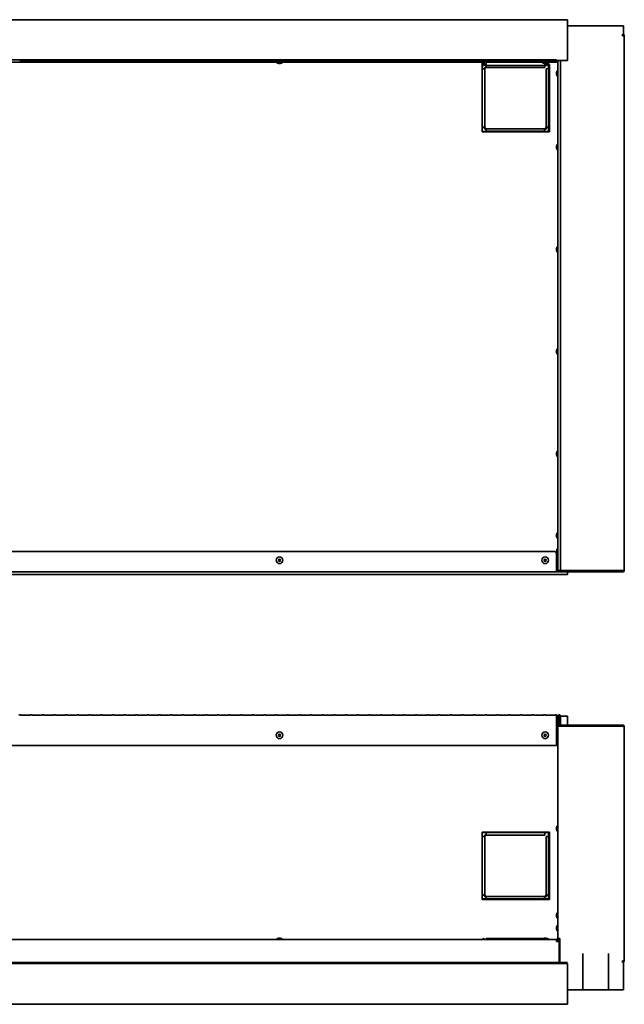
# Model space of a CAD drawing. Extents: x -12.9 to 80.4, y 3.9 to 52.1.
# Tile 2 of 3: x 17.3 to 46.9, y 3.9 to 52.1. Entities that reach past the tile are written whole.
import ezdxf

# ---------------------------------------------------------------- set-up
doc = ezdxf.new("R2010")
doc.units = 0
doc.header["$MEASUREMENT"] = 0

msp = doc.modelspace()

# ---------------------------------------------------------------- linework, layer by layer
at = {"color": 7, "lineweight": 35}
for p, q in [((44.101096, 52.121947), (-10.048905, 52.121947)), ((44.101096, 52.121947), (44.101096, 50.121945)), ((46.101093, 51.816848), (44.101096, 51.816848)), ((46.8396, 51.816848), (44.839598, 51.816848)), ((46.8396, 51.816848), (46.8396, 51.335046)), ((46.789599, 51.335046), (46.782525, 51.420946)), ((46.875495, 51.335046), (46.789599, 51.335046)), ((46.875495, 51.335046), (46.875495, 25.183846)), ((43.562997, 50.16195), (-9.561003, 50.16195)), ((17.323795, 50.141996), (17.323795, 50.070099)), ((17.323795, 50.141996), (17.819393, 50.141996)), ((17.323795, 50.118908), (17.819393, 50.118908)), ((17.819393, 50.070099), (17.819393, 50.141996)), ((17.894393, 50.141996), (17.894393, 50.070099)), ((17.894393, 50.141996), (18.389991, 50.141996)), ((17.894393, 50.118908), (18.389991, 50.118908)), ((18.389991, 50.070099), (18.389991, 50.141996)), ((18.464991, 50.141996), (18.464991, 50.070099)), ((18.464991, 50.141996), (18.960588, 50.141996)), ((18.464991, 50.118908), (18.960588, 50.118908)), ((18.960588, 50.070099), (18.960588, 50.141996)), ((19.035589, 50.141996), (19.035589, 50.070099)), ((19.035589, 50.141996), (19.531186, 50.141996)), ((19.035589, 50.118908), (19.531186, 50.118908)), ((19.531186, 50.070099), (19.531186, 50.141996)), ((19.606186, 50.141996), (19.606186, 50.070099)), ((19.606186, 50.141996), (20.101785, 50.141996)), ((19.606186, 50.118908), (20.101785, 50.118908)), ((20.101785, 50.070099), (20.101785, 50.141996)), ((20.176786, 50.141996), (20.176786, 50.070099)), ((20.176786, 50.141996), (20.672382, 50.141996)), ((20.176786, 50.118908), (20.672382, 50.118908)), ((20.672382, 50.070099), (20.672382, 50.141996)), ((20.747383, 50.141996), (20.747383, 50.070099)), ((20.747383, 50.141996), (21.242979, 50.141996)), ((20.747383, 50.118908), (21.242979, 50.118908)), ((21.242979, 50.070099), (21.242979, 50.141996)), ((21.31798, 50.141996), (21.31798, 50.070099)), ((21.31798, 50.141996), (21.813578, 50.141996)), ((21.31798, 50.118908), (21.813578, 50.118908)), ((21.813578, 50.070099), (21.813578, 50.141996)), ((21.888577, 50.141996), (21.888577, 50.070099)), ((21.888577, 50.141996), (22.384175, 50.141996)), ((21.888577, 50.118908), (22.384175, 50.118908)), ((22.384175, 50.070099), (22.384175, 50.141996)), ((22.459176, 50.141996), (22.459176, 50.070099)), ((22.459176, 50.141996), (22.954774, 50.141996)), ((22.459176, 50.118908), (22.954774, 50.118908)), ((22.954774, 50.070099), (22.954774, 50.141996)), ((23.029773, 50.141996), (23.029773, 50.070099)), ((23.029773, 50.141996), (23.525371, 50.141996)), ((23.029773, 50.118908), (23.525371, 50.118908)), ((23.525371, 50.070099), (23.525371, 50.141996)), ((23.600373, 50.141996), (23.600373, 50.070099)), ((23.600373, 50.141996), (24.095968, 50.141996)), ((23.600373, 50.118908), (24.095968, 50.118908)), ((24.095968, 50.070099), (24.095968, 50.141996)), ((24.17097, 50.141996), (24.17097, 50.070099)), ((24.17097, 50.141996), (24.666568, 50.141996)), ((24.17097, 50.118908), (24.666568, 50.118908)), ((24.666568, 50.070099), (24.666568, 50.141996)), ((24.741567, 50.141996), (24.741567, 50.070099)), ((24.741567, 50.141996), (25.237165, 50.141996)), ((24.741567, 50.118908), (25.237165, 50.118908)), ((25.237165, 50.070099), (25.237165, 50.141996)), ((25.312164, 50.141996), (25.312164, 50.070099)), ((25.312164, 50.141996), (25.807764, 50.141996)), ((25.312164, 50.118908), (25.807764, 50.118908)), ((25.807764, 50.070099), (25.807764, 50.141996)), ((25.882763, 50.141996), (25.882763, 50.070099)), ((25.882763, 50.141996), (26.378361, 50.141996)), ((25.882763, 50.118908), (26.378361, 50.118908)), ((26.378361, 50.070099), (26.378361, 50.141996)), ((26.453362, 50.141996), (26.453362, 50.070099)), ((26.453362, 50.141996), (26.948958, 50.141996)), ((26.453362, 50.118908), (26.948958, 50.118908)), ((26.948958, 50.070099), (26.948958, 50.141996)), ((27.023959, 50.141996), (27.023959, 50.070099)), ((27.023959, 50.141996), (27.519555, 50.141996)), ((27.023959, 50.118908), (27.519555, 50.118908)), ((27.519555, 50.070099), (27.519555, 50.141996)), ((27.594556, 50.141996), (27.594556, 50.070099)), ((27.594556, 50.141996), (28.090155, 50.141996)), ((27.594556, 50.118908), (28.090155, 50.118908)), ((28.090155, 50.070099), (28.090155, 50.141996)), ((28.165153, 50.141996), (28.165153, 50.070099)), ((28.165153, 50.141996), (28.660752, 50.141996)), ((28.165153, 50.118908), (28.660752, 50.118908)), ((28.660752, 50.070099), (28.660752, 50.141996)), ((28.73575, 50.141996), (28.73575, 50.070099)), ((28.73575, 50.141996), (29.231351, 50.141996)), ((28.73575, 50.118908), (29.231351, 50.118908)), ((29.231351, 50.070099), (29.231351, 50.141996)), ((29.30635, 50.141996), (29.30635, 50.070099)), ((29.30635, 50.141996), (29.801948, 50.141996)), ((29.30635, 50.118908), (29.801948, 50.118908)), ((29.801948, 50.070099), (29.801948, 50.141996)), ((29.876949, 50.141996), (29.876949, 50.070099)), ((29.876949, 50.141996), (30.372545, 50.141996)), ((29.876949, 50.118908), (30.372545, 50.118908)), ((30.372545, 50.070099), (30.372545, 50.141996)), ((30.447546, 50.141996), (30.447546, 50.070099)), ((30.447546, 50.141996), (30.943142, 50.141996)), ((30.447546, 50.118908), (30.943142, 50.118908)), ((30.943142, 50.070099), (30.943142, 50.141996)), ((31.018143, 50.141996), (31.018143, 50.070099)), ((31.018143, 50.141996), (31.513742, 50.141996)), ((31.018143, 50.118908), (31.513742, 50.118908)), ((31.513742, 50.070099), (31.513742, 50.141996)), ((31.58874, 50.141996), (31.58874, 50.070099)), ((31.58874, 50.141996), (32.084341, 50.141996)), ((31.58874, 50.118908), (32.084341, 50.118908)), ((32.084341, 50.070099), (32.084341, 50.141996)), ((32.15934, 50.141996), (32.15934, 50.070099)), ((32.15934, 50.141996), (32.654938, 50.141996)), ((32.15934, 50.118908), (32.654938, 50.118908)), ((32.654938, 50.070099), (32.654938, 50.141996)), ((32.729937, 50.141996), (32.729937, 50.070099)), ((32.729937, 50.141996), (33.225535, 50.141996)), ((32.729937, 50.118908), (33.225535, 50.118908)), ((33.225535, 50.070099), (33.225535, 50.141996)), ((33.300536, 50.141996), (33.300536, 50.070099)), ((33.300536, 50.141996), (33.796132, 50.141996)), ((33.300536, 50.118908), (33.796132, 50.118908)), ((33.796132, 50.070099), (33.796132, 50.141996)), ((33.871133, 50.141996), (33.871133, 50.070099)), ((33.871133, 50.141996), (34.366729, 50.141996)), ((33.871133, 50.118908), (34.366729, 50.118908)), ((34.366729, 50.070099), (34.366729, 50.141996)), ((34.44173, 50.141996), (34.44173, 50.070099)), ((34.44173, 50.141996), (34.937328, 50.141996)), ((34.44173, 50.118908), (34.937328, 50.118908)), ((34.937328, 50.070099), (34.937328, 50.141996)), ((35.01233, 50.141996), (35.01233, 50.070099)), ((35.01233, 50.141996), (35.507925, 50.141996)), ((35.01233, 50.118908), (35.507925, 50.118908)), ((35.507925, 50.070099), (35.507925, 50.141996)), ((35.582927, 50.141996), (35.582927, 50.070099)), ((35.582927, 50.141996), (36.078525, 50.141996)), ((35.582927, 50.118908), (36.078525, 50.118908)), ((36.078525, 50.070099), (36.078525, 50.141996)), ((36.153524, 50.141996), (36.153524, 50.070099)), ((36.153524, 50.141996), (36.649122, 50.141996)), ((36.153524, 50.118908), (36.649122, 50.118908)), ((36.649122, 50.070099), (36.649122, 50.141996)), ((36.724123, 50.141996), (36.724123, 50.070099)), ((36.724123, 50.141996), (37.219719, 50.141996)), ((36.724123, 50.118908), (37.219719, 50.118908)), ((37.219719, 50.070099), (37.219719, 50.141996)), ((37.29472, 50.141996), (37.29472, 50.070099)), ((37.29472, 50.141996), (37.790318, 50.141996)), ((37.29472, 50.118908), (37.790318, 50.118908)), ((37.790318, 50.070099), (37.790318, 50.141996)), ((37.865317, 50.141996), (37.865317, 50.070099)), ((37.865317, 50.141996), (38.360915, 50.141996)), ((37.865317, 50.118908), (38.360915, 50.118908)), ((38.360915, 50.070099), (38.360915, 50.141996)), ((38.435916, 50.141996), (38.435916, 50.070099)), ((38.435916, 50.141996), (38.931512, 50.141996)), ((38.435916, 50.118908), (38.931512, 50.118908)), ((38.931512, 50.070099), (38.931512, 50.141996)), ((39.006513, 50.141996), (39.006513, 50.070099)), ((39.006513, 50.141996), (39.502112, 50.141996)), ((39.006513, 50.118908), (39.502112, 50.118908)), ((39.502112, 50.070099), (39.502112, 50.141996)), ((39.57711, 50.141996), (39.57711, 50.070099)), ((39.57711, 50.141996), (40.072709, 50.141996)), ((39.57711, 50.118908), (40.072709, 50.118908)), ((40.072709, 50.070099), (40.072709, 50.141996)), ((40.14771, 50.141996), (40.14771, 50.070099)), ((40.14771, 50.141996), (40.643306, 50.141996)), ((40.14771, 50.118908), (40.643306, 50.118908)), ((40.643306, 50.070099), (40.643306, 50.141996)), ((40.718307, 50.141996), (40.718307, 50.070099)), ((40.718307, 50.141996), (41.213908, 50.141996)), ((40.718307, 50.118908), (41.213908, 50.118908)), ((41.213908, 50.070099), (41.213908, 50.141996)), ((41.288904, 50.141996), (41.288904, 50.070099)), ((41.288904, 50.141996), (41.784505, 50.141996)), ((41.288904, 50.118908), (41.784505, 50.118908)), ((41.784505, 50.070099), (41.784505, 50.141996)), ((41.859506, 50.141996), (41.859506, 50.070099)), ((41.859506, 50.141996), (42.355102, 50.141996)), ((41.859506, 50.118908), (42.355102, 50.118908)), ((42.355102, 50.070099), (42.355102, 50.141996)), ((42.430103, 50.141996), (42.430103, 50.070099)), ((42.430103, 50.141996), (42.925699, 50.141996)), ((42.430103, 50.118908), (42.925699, 50.118908)), ((42.925699, 50.070099), (42.925699, 50.141996)), ((43.0007, 50.141996), (43.0007, 50.070099)), ((43.0007, 50.141996), (43.496296, 50.141996)), ((43.0007, 50.118908), (43.496296, 50.118908)), ((43.496296, 50.070099), (43.496296, 50.141996)), ((43.562997, 50.050145), (43.562997, 50.16195)), ((43.576093, 50.121945), (43.562997, 50.121945)), ((43.626094, 50.121945), (43.576093, 50.121945)), ((43.576093, 50.121945), (43.576093, 50.086045)), ((43.760395, 50.125045), (43.626094, 50.125045)), ((43.626094, 50.125045), (43.626094, 25.161637)), ((43.760395, 25.161637), (43.760395, 50.125045)), ((44.101096, 50.121945), (43.760395, 50.121945)), ((-9.561003, 50.050145), (43.562997, 50.050145)), ((17.819393, 50.093187), (17.323795, 50.093187)), ((17.819393, 50.070099), (17.323795, 50.070099)), ((18.389991, 50.093187), (17.894393, 50.093187)), ((18.389991, 50.070099), (17.894393, 50.070099)), ((18.960588, 50.093187), (18.464991, 50.093187)), ((18.960588, 50.070099), (18.464991, 50.070099)), ((19.531186, 50.093187), (19.035589, 50.093187)), ((19.531186, 50.070099), (19.035589, 50.070099)), ((20.101785, 50.093187), (19.606186, 50.093187)), ((20.101785, 50.070099), (19.606186, 50.070099)), ((20.672382, 50.093187), (20.176786, 50.093187)), ((20.672382, 50.070099), (20.176786, 50.070099)), ((21.242979, 50.093187), (20.747383, 50.093187)), ((21.242979, 50.070099), (20.747383, 50.070099)), ((21.813578, 50.093187), (21.31798, 50.093187)), ((21.813578, 50.070099), (21.31798, 50.070099)), ((22.384175, 50.093187), (21.888577, 50.093187)), ((22.384175, 50.070099), (21.888577, 50.070099)), ((22.954774, 50.093187), (22.459176, 50.093187)), ((22.954774, 50.070099), (22.459176, 50.070099)), ((23.525371, 50.093187), (23.029773, 50.093187)), ((23.525371, 50.070099), (23.029773, 50.070099)), ((24.095968, 50.093187), (23.600373, 50.093187)), ((24.095968, 50.070099), (23.600373, 50.070099)), ((24.666568, 50.093187), (24.17097, 50.093187)), ((24.666568, 50.070099), (24.17097, 50.070099)), ((25.237165, 50.093187), (24.741567, 50.093187)), ((25.237165, 50.070099), (24.741567, 50.070099)), ((25.807764, 50.093187), (25.312164, 50.093187)), ((25.807764, 50.070099), (25.312164, 50.070099)), ((26.378361, 50.093187), (25.882763, 50.093187)), ((26.378361, 50.070099), (25.882763, 50.070099)), ((26.948958, 50.093187), (26.453362, 50.093187)), ((26.948958, 50.070099), (26.453362, 50.070099)), ((27.519555, 50.093187), (27.023959, 50.093187)), ((27.519555, 50.070099), (27.023959, 50.070099)), ((28.090155, 50.093187), (27.594556, 50.093187)), ((28.090155, 50.070099), (27.594556, 50.070099)), ((28.660752, 50.093187), (28.165153, 50.093187)), ((28.660752, 50.070099), (28.165153, 50.070099)), ((29.231351, 50.093187), (28.73575, 50.093187)), ((29.231351, 50.070099), (28.73575, 50.070099)), ((29.801948, 50.093187), (29.30635, 50.093187)), ((29.801948, 50.070099), (29.30635, 50.070099)), ((29.836998, 50.050145), (30.164997, 50.050145)), ((29.836998, 50.050145), (29.836998, 50.043148)), ((29.836998, 50.043148), (30.164997, 50.043148)), ((30.372545, 50.093187), (29.876949, 50.093187)), ((30.372545, 50.070099), (29.876949, 50.070099)), ((29.950996, 49.985515), (30.050996, 49.985515)), ((29.950996, 49.985515), (30.050996, 49.985515)), ((30.164997, 50.050145), (30.164997, 50.043148)), ((30.943142, 50.093187), (30.447546, 50.093187)), ((30.943142, 50.070099), (30.447546, 50.070099)), ((31.513742, 50.093187), (31.018143, 50.093187)), ((31.513742, 50.070099), (31.018143, 50.070099)), ((32.084341, 50.093187), (31.58874, 50.093187)), ((32.084341, 50.070099), (31.58874, 50.070099)), ((32.654938, 50.093187), (32.15934, 50.093187)), ((32.654938, 50.070099), (32.15934, 50.070099)), ((33.225535, 50.093187), (32.729937, 50.093187)), ((33.225535, 50.070099), (32.729937, 50.070099)), ((33.796132, 50.093187), (33.300536, 50.093187)), ((33.796132, 50.070099), (33.300536, 50.070099)), ((34.366729, 50.093187), (33.871133, 50.093187)), ((34.366729, 50.070099), (33.871133, 50.070099)), ((34.937328, 50.093187), (34.44173, 50.093187)), ((34.937328, 50.070099), (34.44173, 50.070099)), ((35.507925, 50.093187), (35.01233, 50.093187)), ((35.507925, 50.070099), (35.01233, 50.070099)), ((36.078525, 50.093187), (35.582927, 50.093187)), ((36.078525, 50.070099), (35.582927, 50.070099)), ((36.649122, 50.093187), (36.153524, 50.093187)), ((36.649122, 50.070099), (36.153524, 50.070099)), ((37.219719, 50.093187), (36.724123, 50.093187)), ((37.219719, 50.070099), (36.724123, 50.070099)), ((37.790318, 50.093187), (37.29472, 50.093187)), ((37.790318, 50.070099), (37.29472, 50.070099)), ((38.360915, 50.093187), (37.865317, 50.093187)), ((38.360915, 50.070099), (37.865317, 50.070099)), ((38.931512, 50.093187), (38.435916, 50.093187)), ((38.931512, 50.070099), (38.435916, 50.070099)), ((39.502112, 50.093187), (39.006513, 50.093187)), ((39.502112, 50.070099), (39.006513, 50.070099)), ((40.072709, 50.093187), (39.57711, 50.093187)), ((40.072709, 50.070099), (39.57711, 50.070099)), ((39.911996, 49.935947), (39.911996, 46.635949)), ((39.9243, 49.935947), (39.911996, 49.935947)), ((39.9243, 49.934899), (39.911996, 49.934899)), ((39.924297, 49.7099), (39.911996, 49.7099)), ((39.936588, 49.896615), (39.921096, 49.896615)), ((39.921096, 49.896615), (39.921096, 49.7099)), ((39.924297, 50.05015), (39.924297, 49.933294)), ((40.046096, 49.7099), (39.924297, 49.7099)), ((39.924297, 49.7099), (39.924297, 46.8599)), ((39.960195, 50.05015), (39.960195, 49.933294)), ((40.010201, 49.935947), (39.9602, 49.935947)), ((40.010201, 49.934899), (39.9602, 49.934899)), ((40.010196, 49.933294), (40.010196, 50.05015)), ((40.121097, 49.933294), (40.010196, 49.933294)), ((40.121097, 49.896615), (40.033812, 49.896615)), ((40.046096, 46.8599), (40.046096, 49.7099)), ((40.121097, 49.933294), (40.121097, 50.05015)), ((40.121097, 49.933294), (40.121097, 49.872393)), ((40.121097, 49.874508), (40.121097, 49.784902)), ((42.971095, 49.872393), (40.121097, 49.872393)), ((40.121097, 49.872393), (42.983595, 49.872393)), ((40.121097, 49.784902), (42.983595, 49.784902)), ((40.643306, 50.093187), (40.14771, 50.093187)), ((40.643306, 50.070099), (40.14771, 50.070099)), ((41.213908, 50.093187), (40.718307, 50.093187)), ((41.213908, 50.070099), (40.718307, 50.070099)), ((41.784505, 50.093187), (41.288904, 50.093187)), ((41.784505, 50.070099), (41.288904, 50.070099)), ((42.355102, 50.093187), (41.859506, 50.093187)), ((42.355102, 50.070099), (41.859506, 50.070099)), ((42.925699, 50.093187), (42.430103, 50.093187)), ((42.925699, 50.070099), (42.430103, 50.070099)), ((42.836996, 50.050145), (43.164995, 50.050145)), ((42.836996, 50.050145), (42.836996, 50.043148)), ((42.836996, 50.043148), (43.164995, 50.043148)), ((42.950997, 49.985515), (43.050998, 49.985515)), ((42.950997, 49.985515), (43.050998, 49.985515)), ((42.983595, 49.985515), (42.983595, 49.933294)), ((42.983595, 49.872393), (42.983595, 49.933294)), ((43.05839, 49.896615), (42.983595, 49.896615)), ((42.983595, 49.784902), (42.983595, 49.872398)), ((43.046096, 49.933294), (42.98362, 49.933294)), ((43.496296, 50.093187), (43.0007, 50.093187)), ((43.496296, 50.070099), (43.0007, 50.070099)), ((43.046096, 49.933294), (43.046096, 49.98552)), ((43.046096, 49.722401), (43.046096, 46.8599)), ((43.167898, 49.722401), (43.046096, 49.722401)), ((43.081997, 49.933294), (43.081997, 49.990619)), ((43.131997, 49.935947), (43.081997, 49.935947)), ((43.131997, 49.934899), (43.082001, 49.934899)), ((43.131997, 49.933294), (43.131997, 50.013437)), ((43.171098, 49.896615), (43.155614, 49.896615)), ((43.164995, 50.050145), (43.164995, 50.043148)), ((43.167898, 49.933294), (43.167898, 50.05015)), ((43.211997, 49.935947), (43.167898, 49.935947)), ((43.196099, 49.934899), (43.167898, 49.934899)), ((43.196099, 49.722401), (43.167898, 49.722401)), ((43.167898, 46.8599), (43.167898, 49.722401)), ((43.171098, 49.722401), (43.171098, 49.896615)), ((43.196099, 46.635949), (43.196099, 49.934899)), ((43.211997, 46.635949), (43.211997, 49.935947)), ((43.576093, 50.086045), (43.562997, 50.086045)), ((43.576093, 50.036049), (43.576093, 50.086045)), ((43.576093, 50.036049), (43.626094, 50.031931)), ((43.576093, 50.036049), (43.626094, 50.028975)), ((43.626094, 49.657348), (43.619096, 49.657348)), ((43.619096, 49.657348), (43.619096, 49.329349)), ((43.561464, 49.543346), (43.561464, 49.460613)), ((43.561464, 49.543346), (43.561464, 49.44335)), ((43.561464, 49.543346), (43.561464, 49.44335)), ((43.561464, 49.526079), (43.561464, 49.44335)), ((43.626094, 49.329349), (43.619096, 49.329349)), ((43.626094, 49.329349), (43.619096, 49.329349)), ((39.911996, 46.8599), (39.924297, 46.8599)), ((39.921096, 46.8599), (39.921096, 46.646613)), ((39.924297, 46.8599), (40.046096, 46.8599)), ((42.971095, 46.784903), (40.121097, 46.784903)), ((40.121097, 46.784903), (40.121097, 46.663102)), ((42.971095, 46.784903), (42.971095, 46.663102)), ((43.046096, 46.8599), (43.167898, 46.8599)), ((43.167898, 46.8599), (43.196099, 46.8599)), ((43.171098, 46.646613), (43.171098, 46.8599)), ((39.911996, 46.635949), (43.211997, 46.635949)), ((39.921096, 46.646613), (40.121097, 46.646613)), ((40.121097, 46.663102), (42.971095, 46.663102)), ((40.121097, 46.663102), (40.121097, 46.635949)), ((42.971095, 46.635949), (42.971095, 46.663102)), ((42.971095, 46.646613), (43.171098, 46.646613)), ((43.561464, 45.929349), (43.561464, 45.829348)), ((43.561464, 45.929349), (43.561464, 45.829348)), ((43.626094, 46.043346), (43.619096, 46.043346)), ((43.619096, 46.043346), (43.619096, 45.715346)), ((43.626094, 45.715346), (43.619096, 45.715346)), ((43.626094, 41.043346), (43.619096, 41.043346)), ((43.619096, 41.043346), (43.619096, 40.715346)), ((43.561464, 40.929349), (43.561464, 40.829348)), ((43.561464, 40.929349), (43.561464, 40.829348)), ((43.626094, 40.715346), (43.619096, 40.715346)), ((43.561464, 35.929347), (43.561464, 35.829348)), ((43.561464, 35.929347), (43.561464, 35.829348)), ((43.626094, 36.043348), (43.619096, 36.043348)), ((43.619096, 36.043348), (43.619096, 35.715346)), ((43.626094, 35.715346), (43.619096, 35.715346)), ((43.561464, 30.929347), (43.561464, 30.829348)), ((43.561464, 30.929347), (43.561464, 30.829348)), ((43.626094, 31.043346), (43.619096, 31.043346)), ((43.619096, 31.043346), (43.619096, 30.715346)), ((43.626094, 30.715346), (43.619096, 30.715346)), ((43.619096, 27.043346), (43.619096, 26.986711)), ((43.626094, 27.043346), (43.619096, 27.043346)), ((43.619096, 26.986711), (43.619096, 26.715347)), ((43.561464, 26.929348), (43.561464, 26.846614)), ((43.561464, 26.91208), (43.561464, 26.829349)), ((43.626094, 26.715347), (43.619096, 26.715347)), ((-9.454004, 26.101699), (43.455993, 26.101699)), ((43.576093, 25.833824), (43.576093, 26.220347)), ((43.576093, 26.220347), (43.626094, 26.220347)), ((43.555995, 26.001697), (43.555995, 25.184598)), ((43.561464, 25.776348), (43.561464, 25.676346)), ((43.561464, 25.776348), (43.561464, 25.676346)), ((43.561464, 25.776348), (43.561464, 25.693614)), ((43.561464, 25.75908), (43.561464, 25.676346)), ((43.576093, 25.306248), (43.576093, 25.618892)), ((43.611993, 25.934347), (43.576098, 25.934347)), ((43.611993, 25.934347), (43.626171, 25.934347)), ((43.626094, 25.890347), (43.619096, 25.890347)), ((43.619096, 25.890347), (43.619096, 25.562348)), ((43.626094, 25.562348), (43.619096, 25.562348)), ((43.626094, 25.562348), (43.619096, 25.562348)), ((-9.554004, 25.098697), (43.555995, 25.098697)), ((43.555995, 25.220347), (43.576093, 25.220347)), ((43.555995, 25.184598), (43.555995, 25.098697)), ((43.626103, 25.169394), (43.555995, 25.169394)), ((43.555995, 25.134597), (43.641627, 25.134597)), ((43.555995, 25.098697), (43.680997, 25.098697)), ((43.576093, 25.220347), (43.576093, 25.306248)), ((43.626094, 25.161637), (43.760395, 25.161637)), ((43.680997, 25.103745), (43.680997, 25.098697)), ((46.789599, 25.133847), (43.711995, 25.133847)), ((46.789599, 25.097947), (43.711995, 25.097947)), ((43.760395, 25.161637), (43.810396, 25.161637)), ((46.789599, 25.161637), (43.810396, 25.161637)), ((44.101096, 25.161637), (44.101096, 25.133847)), ((46.101093, 25.133847), (44.101096, 25.133847)), ((44.101096, 24.974615), (44.101096, 25.097954)), ((44.839598, 25.161637), (44.839598, 25.133847)), ((46.8396, 25.133847), (44.839598, 25.133847)), ((46.101093, 25.161637), (46.101093, 25.133847)), ((46.789599, 25.097947), (46.789599, 25.133847)), ((46.8396, 25.170423), (46.8396, 25.133847)), ((44.101096, 24.974615), (-10.048905, 24.974615)), ((17.248795, 18.104205), (17.323795, 18.104205)), ((17.323795, 18.104205), (17.323795, 18.091113)), ((17.819393, 18.091113), (17.323795, 18.091113)), ((17.819393, 18.091113), (17.819393, 18.104205)), ((17.819393, 18.104205), (17.894393, 18.104205)), ((17.894393, 18.104205), (17.894393, 18.091113)), ((18.389991, 18.091113), (17.894393, 18.091113)), ((18.389991, 18.091113), (18.389991, 18.104205)), ((18.389991, 18.104205), (18.464991, 18.104205)), ((18.464991, 18.104205), (18.464991, 18.091113)), ((18.960588, 18.091113), (18.464991, 18.091113)), ((18.960588, 18.091113), (18.960588, 18.104205)), ((18.960588, 18.104205), (19.035589, 18.104205)), ((19.035589, 18.104205), (19.035589, 18.091113)), ((19.531186, 18.091113), (19.035589, 18.091113)), ((19.531186, 18.091113), (19.531186, 18.104205)), ((19.531186, 18.104205), (19.606186, 18.104205)), ((19.606186, 18.104205), (19.606186, 18.091113)), ((20.101785, 18.091113), (19.606186, 18.091113)), ((20.101785, 18.091113), (20.101785, 18.104205)), ((20.101785, 18.104205), (20.176786, 18.104205)), ((20.176786, 18.104205), (20.176786, 18.091113)), ((20.672382, 18.091113), (20.176786, 18.091113)), ((20.672382, 18.091113), (20.672382, 18.104205)), ((20.672382, 18.104205), (20.747383, 18.104205)), ((20.747383, 18.104205), (20.747383, 18.091113)), ((21.242979, 18.091113), (20.747383, 18.091113)), ((21.242979, 18.091113), (21.242979, 18.104205)), ((21.242979, 18.104205), (21.31798, 18.104205)), ((21.31798, 18.104205), (21.31798, 18.091113)), ((21.813578, 18.091113), (21.31798, 18.091113)), ((21.813578, 18.091113), (21.813578, 18.104205)), ((21.813578, 18.104205), (21.888577, 18.104205)), ((21.888577, 18.104205), (21.888577, 18.091113)), ((22.384175, 18.091113), (21.888577, 18.091113)), ((22.384175, 18.091113), (22.384175, 18.104205)), ((22.384175, 18.104205), (22.459176, 18.104205)), ((22.459176, 18.104205), (22.459176, 18.091113)), ((22.954774, 18.091113), (22.459176, 18.091113)), ((22.954774, 18.091113), (22.954774, 18.104205)), ((22.954774, 18.104205), (23.029773, 18.104205)), ((23.029773, 18.104205), (23.029773, 18.091113)), ((23.525371, 18.091113), (23.029773, 18.091113)), ((23.525371, 18.091113), (23.525371, 18.104205)), ((23.525371, 18.104205), (23.600373, 18.104205)), ((23.600373, 18.104205), (23.600373, 18.091113)), ((24.095968, 18.091113), (23.600373, 18.091113)), ((24.095968, 18.091113), (24.095968, 18.104205)), ((24.095968, 18.104205), (24.17097, 18.104205)), ((24.17097, 18.104205), (24.17097, 18.091113)), ((24.666568, 18.091113), (24.17097, 18.091113)), ((24.666568, 18.091113), (24.666568, 18.104205)), ((24.666568, 18.104205), (24.741567, 18.104205)), ((24.741567, 18.104205), (24.741567, 18.091113)), ((25.237165, 18.091113), (24.741567, 18.091113)), ((25.237165, 18.091113), (25.237165, 18.104205)), ((25.237165, 18.104205), (25.312164, 18.104205)), ((25.312164, 18.104205), (25.312164, 18.091113)), ((25.807764, 18.091113), (25.312164, 18.091113)), ((25.807764, 18.091113), (25.807764, 18.104205)), ((25.807764, 18.104205), (25.882763, 18.104205)), ((25.882763, 18.104205), (25.882763, 18.091113)), ((26.378361, 18.091113), (25.882763, 18.091113)), ((26.378361, 18.091113), (26.378361, 18.104205)), ((26.378361, 18.104205), (26.453362, 18.104205)), ((26.453362, 18.104205), (26.453362, 18.091113)), ((26.948958, 18.091113), (26.453362, 18.091113)), ((26.948958, 18.091113), (26.948958, 18.104205)), ((26.948958, 18.104205), (27.023959, 18.104205)), ((27.023959, 18.104205), (27.023959, 18.091113)), ((27.519555, 18.091113), (27.023959, 18.091113)), ((27.519555, 18.091113), (27.519555, 18.104205)), ((27.519555, 18.104205), (27.594556, 18.104205)), ((27.594556, 18.104205), (27.594556, 18.091113)), ((28.090155, 18.091113), (27.594556, 18.091113)), ((28.090155, 18.091113), (28.090155, 18.104205)), ((28.090155, 18.104205), (28.165153, 18.104205)), ((28.165153, 18.104205), (28.165153, 18.091113)), ((28.660752, 18.091113), (28.165153, 18.091113)), ((28.660752, 18.091113), (28.660752, 18.104205)), ((28.660752, 18.104205), (28.73575, 18.104205)), ((28.73575, 18.104205), (28.73575, 18.091113)), ((29.231351, 18.091113), (28.73575, 18.091113)), ((29.231351, 18.091113), (29.231351, 18.104205)), ((29.231351, 18.104205), (29.30635, 18.104205)), ((29.30635, 18.104205), (29.30635, 18.091113)), ((29.801948, 18.091113), (29.30635, 18.091113)), ((29.801948, 18.091113), (29.801948, 18.104205)), ((29.801948, 18.104205), (29.876949, 18.104205)), ((29.876949, 18.104205), (29.876949, 18.091113)), ((30.372545, 18.091113), (29.876949, 18.091113)), ((30.372545, 18.091113), (30.372545, 18.104205)), ((30.372545, 18.104205), (30.447546, 18.104205)), ((30.447546, 18.104205), (30.447546, 18.091113)), ((30.943142, 18.091113), (30.447546, 18.091113)), ((30.943142, 18.091113), (30.943142, 18.104205)), ((30.943142, 18.104205), (31.018143, 18.104205)), ((31.018143, 18.104205), (31.018143, 18.091113)), ((31.513742, 18.091113), (31.018143, 18.091113)), ((31.513742, 18.091113), (31.513742, 18.104205)), ((31.513742, 18.104205), (31.58874, 18.104205)), ((31.58874, 18.104205), (31.58874, 18.091113)), ((32.084341, 18.091113), (31.58874, 18.091113)), ((32.084341, 18.091113), (32.084341, 18.104205)), ((32.084341, 18.104205), (32.15934, 18.104205)), ((32.15934, 18.104205), (32.15934, 18.091113)), ((32.654938, 18.091113), (32.15934, 18.091113)), ((32.654938, 18.091113), (32.654938, 18.104205)), ((32.654938, 18.104205), (32.729937, 18.104205)), ((32.729937, 18.104205), (32.729937, 18.091113)), ((33.225535, 18.091113), (32.729937, 18.091113)), ((33.225535, 18.091113), (33.225535, 18.104205)), ((33.225535, 18.104205), (33.300536, 18.104205)), ((33.300536, 18.104205), (33.300536, 18.091113)), ((33.796132, 18.091113), (33.300536, 18.091113)), ((33.796132, 18.091113), (33.796132, 18.104205)), ((33.796132, 18.104205), (33.871133, 18.104205)), ((33.871133, 18.104205), (33.871133, 18.091113)), ((34.366729, 18.091113), (33.871133, 18.091113)), ((34.366729, 18.091113), (34.366729, 18.104205)), ((34.366729, 18.104205), (34.44173, 18.104205)), ((34.44173, 18.104205), (34.44173, 18.091113)), ((34.937328, 18.091113), (34.44173, 18.091113)), ((34.937328, 18.091113), (34.937328, 18.104205)), ((34.937328, 18.104205), (35.01233, 18.104205)), ((35.01233, 18.104205), (35.01233, 18.091113)), ((35.507925, 18.091113), (35.01233, 18.091113)), ((35.507925, 18.091113), (35.507925, 18.104205)), ((35.507925, 18.104205), (35.582927, 18.104205)), ((35.582927, 18.104205), (35.582927, 18.091113)), ((36.078525, 18.091113), (35.582927, 18.091113)), ((36.078525, 18.091113), (36.078525, 18.104205)), ((36.078525, 18.104205), (36.153524, 18.104205)), ((36.153524, 18.104205), (36.153524, 18.091113)), ((36.649122, 18.091113), (36.153524, 18.091113)), ((36.649122, 18.091113), (36.649122, 18.104205)), ((36.649122, 18.104205), (36.724123, 18.104205)), ((36.724123, 18.104205), (36.724123, 18.091113)), ((37.219719, 18.091113), (36.724123, 18.091113)), ((37.219719, 18.091113), (37.219719, 18.104205)), ((37.219719, 18.104205), (37.29472, 18.104205)), ((37.29472, 18.104205), (37.29472, 18.091113)), ((37.790318, 18.091113), (37.29472, 18.091113)), ((37.790318, 18.091113), (37.790318, 18.104205)), ((37.790318, 18.104205), (37.865317, 18.104205)), ((37.865317, 18.104205), (37.865317, 18.091113)), ((38.360915, 18.091113), (37.865317, 18.091113)), ((38.360915, 18.091113), (38.360915, 18.104205)), ((38.360915, 18.104205), (38.435916, 18.104205)), ((38.435916, 18.104205), (38.435916, 18.091113)), ((38.931512, 18.091113), (38.435916, 18.091113)), ((38.931512, 18.091113), (38.931512, 18.104205)), ((38.931512, 18.104205), (39.006513, 18.104205)), ((39.006513, 18.104205), (39.006513, 18.091113)), ((39.502112, 18.091113), (39.006513, 18.091113)), ((39.502112, 18.091113), (39.502112, 18.104205)), ((39.502112, 18.104205), (39.57711, 18.104205)), ((39.57711, 18.104205), (39.57711, 18.091113)), ((40.072709, 18.091113), (39.57711, 18.091113)), ((40.072709, 18.091113), (40.072709, 18.104205)), ((40.072709, 18.104205), (40.14771, 18.104205)), ((40.14771, 18.104205), (40.14771, 18.091113)), ((40.643306, 18.091113), (40.14771, 18.091113)), ((40.643306, 18.091113), (40.643306, 18.104205)), ((40.643306, 18.104205), (40.718307, 18.104205)), ((40.718307, 18.104205), (40.718307, 18.091113)), ((41.213908, 18.091113), (40.718307, 18.091113)), ((41.213908, 18.091113), (41.213908, 18.104205)), ((41.213908, 18.104205), (41.288904, 18.104205)), ((41.288904, 18.104205), (41.288904, 18.091113)), ((41.784505, 18.091113), (41.288904, 18.091113)), ((41.784505, 18.091113), (41.784505, 18.104205)), ((41.784505, 18.104205), (41.859506, 18.104205)), ((41.859506, 18.104205), (41.859506, 18.091113)), ((42.355102, 18.091113), (41.859506, 18.091113)), ((42.355102, 18.091113), (42.355102, 18.104205)), ((42.355102, 18.104205), (42.430103, 18.104205)), ((42.430103, 18.104205), (42.430103, 18.091113)), ((42.925699, 18.091113), (42.430103, 18.091113)), ((42.925699, 18.091113), (42.925699, 18.104205)), ((42.925699, 18.104205), (43.0007, 18.104205)), ((43.0007, 18.104205), (43.0007, 18.091113)), ((43.496296, 18.091113), (43.0007, 18.091113)), ((43.496296, 18.091113), (43.496296, 18.104205)), ((43.496296, 18.104205), (43.562997, 18.104205)), ((43.562997, 18.048305), (43.562997, 18.104205)), ((43.562997, 18.048305), (43.562997, 16.854276)), ((43.576093, 18.045564), (43.562997, 18.045564)), ((43.576093, 17.592564), (43.576093, 18.045564)), ((43.626113, 18.044675), (43.576093, 18.044675)), ((43.626094, 18.045865), (43.626094, 17.838015)), ((43.661994, 17.838015), (43.626094, 17.838015)), ((43.661994, 18.045865), (43.661994, 17.838015)), ((43.697894, 18.045604), (43.661994, 18.045604)), ((43.661994, 17.838015), (43.661994, 17.544875)), ((43.697894, 18.045604), (43.697894, 17.544875)), ((43.724514, 18.044675), (43.697913, 18.044675)), ((43.724495, 17.658564), (43.724495, 18.045865)), ((43.760395, 17.658564), (43.760395, 18.045865)), ((44.101096, 18.044675), (43.760414, 18.044675)), ((44.101096, 17.608583), (44.101096, 18.044675)), ((43.626094, 17.592564), (43.576093, 17.592564)), ((43.661994, 17.592564), (43.626094, 17.592564)), ((43.626094, 17.544892), (43.626094, 17.592564)), ((43.711995, 17.544875), (43.626094, 17.544875)), ((43.626094, 17.544875), (43.626094, 7.169465)), ((43.661994, 17.544892), (43.661994, 17.592564)), ((46.789599, 17.544875), (43.711995, 17.544875)), ((46.789599, 17.608564), (43.810396, 17.608564)), ((44.101096, 17.572664), (43.810396, 17.572664)), ((44.101096, 17.544893), (44.101096, 17.572682)), ((44.101096, 17.544875), (44.101096, 17.572664)), ((46.101093, 17.572664), (44.101096, 17.572664)), ((44.839598, 17.544875), (44.839598, 17.572664)), ((46.8396, 17.572664), (44.839598, 17.572664)), ((46.101093, 17.544875), (46.101093, 17.572664)), ((46.789599, 17.608564), (46.789599, 17.572664)), ((46.8396, 17.53609), (46.8396, 17.572664)), ((46.875495, 17.522665), (46.875495, 6.069464)), ((43.619096, 16.954465), (43.619096, 16.790465)), ((43.626094, 16.954465), (43.619096, 16.954465)), ((43.626094, 16.954465), (43.626094, 16.790465)), ((43.562997, 16.604205), (-9.561003, 16.604205)), ((43.561464, 16.840465), (43.561464, 16.790465)), ((43.561464, 16.790465), (43.561464, 16.740464)), ((43.562997, 16.726688), (43.562997, 16.604205)), ((43.619096, 16.790465), (43.619096, 16.626464)), ((43.626094, 16.626464), (43.619096, 16.626464)), ((43.626094, 16.790465), (43.626094, 16.626464)), ((43.561464, 12.590464), (43.561464, 12.540465)), ((43.561464, 12.540465), (43.561464, 12.490464)), ((43.619096, 12.704464), (43.619096, 12.540465)), ((43.626094, 12.704464), (43.619096, 12.704464)), ((43.619096, 12.540465), (43.619096, 12.376464)), ((43.626094, 12.704464), (43.626094, 12.540465)), ((43.626094, 12.540465), (43.626094, 12.376464)), ((43.211997, 12.372464), (39.911996, 12.372464)), ((39.911996, 12.372464), (39.911996, 9.072464)), ((39.921096, 12.347675), (39.921096, 9.097675)), ((43.171098, 12.347675), (39.921096, 12.347675)), ((39.924297, 12.147675), (39.921096, 12.147675)), ((40.046096, 12.147675), (39.924297, 12.147675)), ((39.924297, 12.147675), (39.924297, 9.297675)), ((40.046096, 9.297675), (40.046096, 12.147675)), ((40.121097, 12.347675), (40.121097, 12.344476)), ((40.121097, 12.344474), (40.121097, 12.222675)), ((42.983595, 12.344474), (40.121097, 12.344474)), ((40.121097, 12.222675), (42.983595, 12.222675)), ((42.983595, 12.344476), (42.983595, 12.347675)), ((42.983595, 12.222675), (42.983595, 12.344474)), ((43.046096, 12.160175), (43.046096, 9.297675)), ((43.167898, 12.160175), (43.046096, 12.160175)), ((43.171098, 12.160175), (43.167898, 12.160175)), ((43.167898, 9.297675), (43.167898, 12.160175)), ((43.171098, 9.097675), (43.171098, 12.347675)), ((43.211997, 9.072464), (43.211997, 12.372464)), ((43.626094, 12.376464), (43.619096, 12.376464)), ((39.921096, 9.297675), (39.924297, 9.297675)), ((39.924297, 9.297675), (40.046096, 9.297675)), ((42.971095, 9.222675), (40.121097, 9.222675)), ((40.121097, 9.222675), (40.121097, 9.100875)), ((42.971095, 9.222675), (42.971095, 9.100875)), ((43.046096, 9.297675), (43.167898, 9.297675)), ((43.167898, 9.297675), (43.171098, 9.297675)), ((39.911996, 9.072464), (43.211997, 9.072464)), ((39.921096, 9.097675), (43.171098, 9.097675)), ((40.121097, 9.100875), (42.971095, 9.100875)), ((40.121097, 9.100875), (40.121097, 9.097676)), ((42.971095, 9.097676), (42.971095, 9.100875)), ((43.561464, 8.340464), (43.561464, 8.252668)), ((43.561464, 8.340464), (43.561464, 8.252668)), ((43.561464, 8.32826), (43.561464, 8.240465)), ((43.561464, 8.32826), (43.561464, 8.240465)), ((43.619096, 8.454464), (43.619096, 8.166492)), ((43.626094, 8.454464), (43.619096, 8.454464)), ((43.626094, 8.454464), (43.626094, 8.166492)), ((43.561464, 7.715464), (43.561464, 7.627668)), ((43.561464, 7.715464), (43.561464, 7.665464)), ((43.619096, 8.166492), (43.619096, 8.126465)), ((43.626094, 8.126465), (43.619096, 8.126465)), ((43.626094, 8.126465), (43.619096, 8.126465)), ((43.619096, 7.829464), (43.619096, 7.541492)), ((43.626094, 7.829464), (43.619096, 7.829464)), ((43.626094, 8.166492), (43.626094, 8.126465)), ((43.561464, 7.70326), (43.561464, 7.615465)), ((43.561464, 7.665464), (43.561464, 7.615465)), ((43.619096, 7.541492), (43.619096, 7.501465)), ((43.626094, 7.501465), (43.619096, 7.501465)), ((43.626094, 7.501465), (43.619096, 7.501465)), ((-9.554004, 7.108365), (43.555995, 7.108365)), ((30.000995, 7.115364), (29.836998, 7.115364)), ((29.836998, 7.108365), (29.836998, 7.115364)), ((30.000995, 7.172997), (29.950996, 7.172997)), ((30.050996, 7.172997), (30.000995, 7.172997)), ((30.164997, 7.115364), (30.000995, 7.115364)), ((30.164997, 7.108365), (30.164997, 7.115364)), ((40.121097, 7.155364), (40.121097, 7.108365)), ((42.887333, 7.155364), (40.121097, 7.155364)), ((40.121097, 7.119464), (40.121097, 7.108381)), ((42.877024, 7.115364), (42.836996, 7.115364)), ((42.836996, 7.108365), (42.836996, 7.115364)), ((43.164995, 7.115364), (42.877024, 7.115364)), ((42.963199, 7.172997), (42.950997, 7.172997)), ((43.050998, 7.172997), (42.963199, 7.172997)), ((43.164995, 7.108365), (43.164995, 7.115364)), ((43.555995, 7.108365), (43.555995, 7.022464)), ((43.555995, 7.072464), (43.576093, 7.072464)), ((43.555995, 7.022464), (43.680997, 7.022464)), ((43.626094, 7.129535), (43.576093, 7.122464)), ((43.626094, 7.12658), (43.576093, 7.122464)), ((43.576093, 7.072464), (43.576093, 7.122464)), ((43.576093, 7.022464), (43.576093, 7.072464)), ((43.626094, 7.169481), (43.626094, 7.129535)), ((43.626094, 7.122464), (43.626094, 7.169465)), ((43.626094, 7.169465), (43.711995, 7.169465)), ((43.661994, 7.122464), (43.661994, 7.169465)), ((43.661994, 7.169465), (43.661994, 7.022464)), ((43.680997, 6.069264), (43.680997, 7.022464)), ((43.697894, 7.169465), (43.697894, 6.430364)), ((43.711995, 7.169465), (43.711995, 6.069464)), ((43.711995, 6.430364), (43.680997, 6.430364)), ((44.839598, 4.652664), (44.839598, 6.430364)), ((46.101093, 4.652664), (46.101093, 6.430364)), ((44.101096, 5.941343), (-10.048905, 5.941343)), ((-9.679003, 5.983364), (43.680997, 5.983364)), ((29.837096, 5.983364), (30.125069, 5.983364)), ((29.837096, 5.983364), (29.837096, 5.976364)), ((29.837096, 5.976364), (30.125069, 5.976364)), ((30.125069, 5.983364), (30.165098, 5.983364)), ((30.125069, 5.976364), (30.165098, 5.976364)), ((30.165098, 5.983364), (30.165098, 5.976364)), ((39.257096, 5.983564), (39.257096, 5.976564)), ((39.257096, 5.976564), (39.585096, 5.976564)), ((39.585096, 5.983564), (39.585096, 5.976564)), ((41.382095, 5.983564), (41.382095, 5.976564)), ((41.382095, 5.976564), (41.546093, 5.976564)), ((41.546093, 5.976564), (41.710099, 5.976564)), ((41.710099, 5.983564), (41.710099, 5.976564)), ((42.836996, 5.983364), (43.124971, 5.983364)), ((42.836996, 5.983364), (42.836996, 5.976364)), ((42.836996, 5.976364), (43.124971, 5.976364)), ((43.124971, 5.983364), (43.164995, 5.983364)), ((43.124971, 5.976364), (43.164995, 5.976364)), ((43.164995, 5.983364), (43.164995, 5.976364)), ((43.507099, 5.983564), (43.507099, 5.976564)), ((43.507099, 5.976564), (43.671096, 5.976564)), ((43.671096, 5.976564), (43.835094, 5.976564)), ((43.680997, 6.069264), (43.680997, 5.983364)), ((43.711995, 6.019464), (43.680997, 6.019464)), ((43.680997, 5.983564), (43.712014, 5.983564)), ((43.681011, 6.019464), (43.712014, 6.019464)), ((43.681011, 5.983564), (43.712014, 5.983564)), ((43.711995, 5.983564), (43.711995, 6.069464)), ((44.101096, 5.983564), (43.711995, 5.983564)), ((43.835094, 5.983564), (43.835094, 5.976564)), ((43.837093, 5.983564), (44.101096, 5.983564)), ((43.837093, 5.983564), (43.837093, 5.976564)), ((43.837093, 5.976564), (44.101096, 5.976564)), ((44.101096, 3.941343), (44.101096, 5.941343)), ((46.782525, 5.983564), (46.789599, 6.069464)), ((46.875495, 6.069464), (46.789599, 6.069464)), ((46.8396, 4.652664), (46.8396, 6.069464)), ((46.101093, 4.652664), (44.101096, 4.652664)), ((46.8396, 4.652664), (44.839598, 4.652664)), ((44.101096, 3.941343), (-10.048905, 3.941343))]:
    msp.add_line(p, q, dxfattribs=at)
for points in [[(46.875495, 25.183846), (46.875413, 25.18324), (46.874789, 25.182034), (46.873558, 25.180844), (46.869545, 25.178554), (46.86064, 25.175406), (46.837038, 25.169911), (46.789599, 25.161637)], [(46.789599, 17.544875), (46.831814, 17.53761), (46.851172, 17.533574), (46.86671, 17.529115), (46.872131, 17.526633), (46.874423, 17.524897), (46.875106, 17.524009), (46.875495, 17.522665)]]:
    msp.add_lwpolyline(points, dxfattribs=at)
for centre, radius in [((30.000995, 25.668445), 0.164), ((30.000995, 25.668445), 0.05), ((43.000998, 25.668445), 0.164), ((43.000998, 25.668445), 0.05), ((30.000995, 17.105165), 0.164), ((30.000995, 17.105165), 0.05), ((43.000998, 17.105165), 0.164), ((43.000998, 17.105165), 0.05)]:
    msp.add_circle(centre, radius, dxfattribs=at)
for centre, radius, start, end in [((46.789599, 51.335046), 0.0859, 0, 54.403584), ((43.576093, 50.036049), 0.0859, 54.403324, 90.000003), ((29.961952, 50.148748), 0.1636, 220.201437, 266.160694), ((30.040043, 50.148748), 0.1636, 273.839308, 319.798569), ((39.985195, 49.933294), 0.0609, 180.000005, 360), ((39.985195, 49.933294), 0.025, 180.000005, 360), ((40.121097, 49.7099), 0.1109, 90.000003, 180.000005), ((40.121097, 49.7099), 0.075, 90.000003, 180.000005), ((42.96195, 50.148748), 0.1636, 220.201437, 266.160694), ((43.106997, 49.933294), 0.0609, 180.000005, 360), ((43.040041, 50.148748), 0.1636, 273.839308, 319.798569), ((43.106997, 49.933294), 0.025, 180.000005, 360), ((43.724697, 49.532394), 0.1636, 130.201437, 176.160701), ((43.724697, 49.532394), 0.1636, 130.201437, 176.160701), ((43.576093, 50.036049), 0.05, 0, 90.000003), ((43.724697, 49.454302), 0.1636, 183.839299, 229.798563), ((43.724697, 49.454302), 0.1636, 183.839299, 229.798563), ((40.121097, 46.8599), 0.1109, 180.000005, 269.999997), ((40.121097, 46.8599), 0.075, 180.000005, 269.999997), ((42.971095, 46.8599), 0.1109, 269.999997, 360), ((42.971095, 46.8599), 0.075, 269.999997, 360), ((43.724697, 45.918392), 0.1636, 130.201437, 176.160701), ((43.724697, 45.8403), 0.1636, 183.839299, 229.798563), ((43.724697, 40.918392), 0.1636, 130.201437, 176.160701), ((43.724697, 40.8403), 0.1636, 183.839299, 229.798563), ((43.724697, 35.918392), 0.1636, 130.201437, 176.160701), ((43.724697, 35.8403), 0.1636, 183.839299, 229.798563), ((43.724697, 30.918392), 0.1636, 130.201437, 176.160701), ((43.724697, 30.8403), 0.1636, 183.839299, 229.798563), ((43.724697, 26.918393), 0.1636, 130.201437, 176.160701), ((43.724697, 26.840301), 0.1636, 183.839299, 229.798563), ((43.455993, 26.001697), 0.1, 0, 90.000003), ((43.724697, 25.765393), 0.1636, 130.201437, 176.160701), ((43.724697, 25.765393), 0.1636, 130.201437, 176.160701), ((43.724697, 25.687302), 0.1636, 183.839299, 229.798563), ((43.724697, 25.687302), 0.1636, 183.839299, 229.798563), ((43.711995, 25.183846), 0.0859, 194.984911, 269.999997), ((43.711995, 25.183846), 0.05, 206.372544, 269.999997), ((46.789599, 25.183846), 0.0859, 269.999997, 360), ((43.693247, 18.045865), 0.06715, 360, 180.000005), ((43.693247, 18.045865), 0.03125, 360, 180.000005), ((43.810396, 17.658564), 0.0859, 180.000005, 269.999997), ((43.810396, 17.658564), 0.05, 180.000005, 269.999997), ((46.789599, 17.522665), 0.0859, 0, 90.000003), ((43.724697, 16.82951), 0.1636, 130.201437, 176.160701), ((43.724697, 16.751419), 0.1636, 183.839299, 229.798563), ((43.724697, 12.57951), 0.1636, 130.201437, 176.160701), ((40.121097, 12.147675), 0.1109, 90.000003, 180.000005), ((40.121097, 12.147675), 0.075, 90.000003, 180.000005), ((43.724697, 12.501419), 0.1636, 183.839299, 229.798563), ((40.121097, 9.297675), 0.1109, 180.000005, 269.999997), ((40.121097, 9.297675), 0.075, 180.000005, 269.999997), ((42.971095, 9.297675), 0.1109, 269.999997, 360), ((42.971095, 9.297675), 0.075, 269.999997, 360), ((43.724697, 8.32951), 0.1636, 130.201437, 176.160701), ((43.724697, 8.32951), 0.1636, 130.201437, 176.160701), ((43.724697, 8.251418), 0.1636, 183.839299, 229.798563), ((43.724697, 8.251418), 0.1636, 183.839299, 229.798563), ((43.724697, 7.70451), 0.1636, 130.201437, 176.160701), ((43.724697, 7.70451), 0.1636, 130.201437, 176.160701), ((43.724697, 7.626418), 0.1636, 183.839299, 229.798563), ((43.724697, 7.626418), 0.1636, 183.839299, 229.798563), ((29.961952, 7.009764), 0.1636, 93.839306, 139.798563), ((30.040043, 7.009764), 0.1636, 40.201431, 86.160692), ((39.985195, 7.094465), 0.0609, 13.20834, 166.791662), ((39.985195, 7.094465), 0.025, 33.821536, 146.178466), ((42.96195, 7.009764), 0.1636, 93.839306, 139.798563), ((43.040041, 7.009764), 0.1636, 40.201431, 86.160692), ((43.106997, 7.094465), 0.0609, 21.82665, 81.524209), ((43.106997, 7.094465), 0.0609, 13.20834, 17.706115), ((43.576093, 7.122464), 0.0859, 269.999997, 0), ((43.576093, 7.122464), 0.05, 269.999997, 360), ((29.96205, 6.081964), 0.1636, 220.201437, 239.26515), ((30.040141, 6.081964), 0.1636, 300.734852, 319.798569), ((39.460142, 6.082164), 0.1636, 300.608438, 319.798569), ((41.507049, 6.082164), 0.1636, 220.201437, 239.392588), ((41.585141, 6.082164), 0.1636, 300.607407, 319.798569), ((42.96195, 6.081964), 0.1636, 220.201437, 239.26515), ((43.040041, 6.081964), 0.1636, 300.734852, 319.798569), ((43.632053, 6.082164), 0.1636, 220.201437, 239.391563), ((43.71014, 6.082164), 0.1636, 300.608438, 319.798569), ((43.962052, 6.082164), 0.1636, 220.201437, 239.402478), ((46.789599, 6.069464), 0.0859, 305.596416, 0)]:
    msp.add_arc(centre, radius, start, end, dxfattribs=at)
msp.add_ellipse((39.38205, 6.082164), major_axis=(0, -0.1636), ratio=0.999998, start_param=5.414036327, end_param=5.748967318, dxfattribs=at)

doc.saveas('drawing.dxf')
